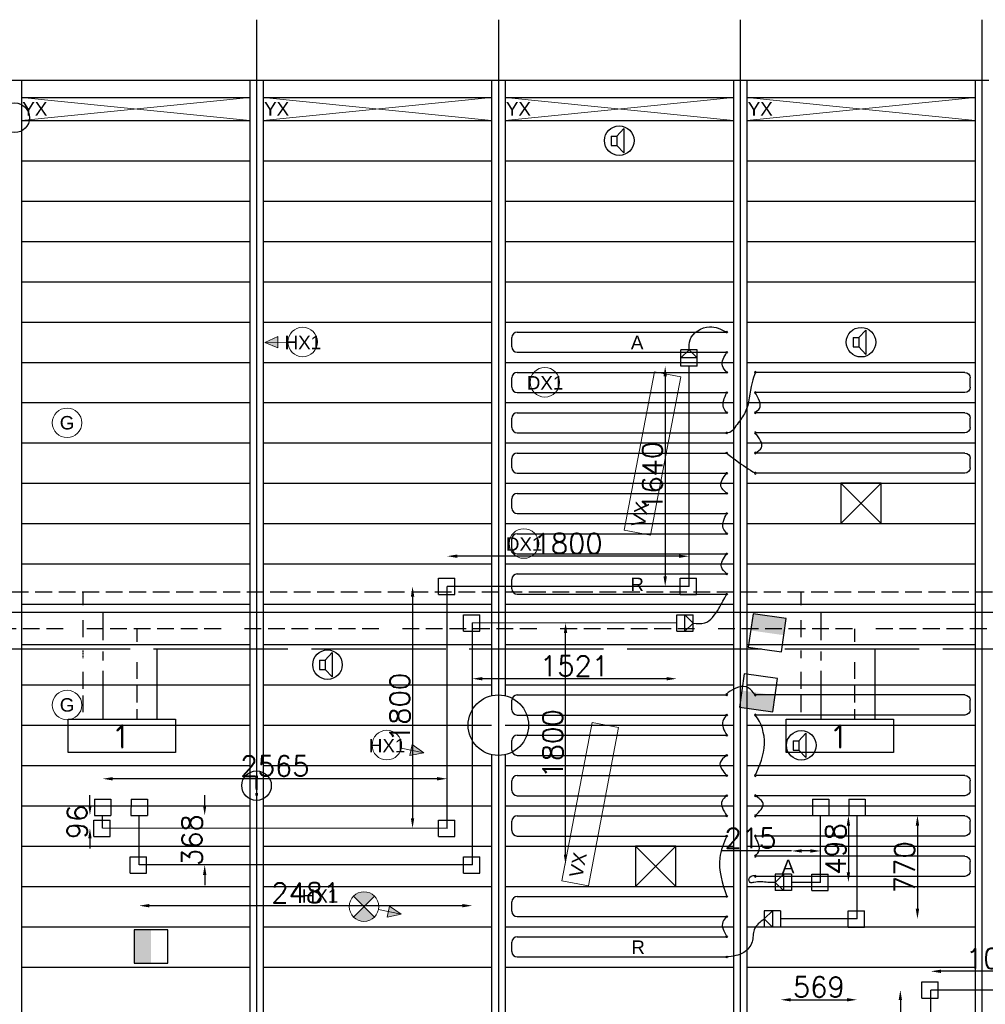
# Model space of a CAD drawing. Extents: x 7383 to 741080, y -570072 to -203000.
# Tile 8 of 43: x 459675 to 466863, y -314630 to -307303. Entities that reach past the tile are written whole.
import ezdxf

# ---------------------------------------------------------------- set-up
doc = ezdxf.new("R2010")
doc.units = 0
doc.header["$LTSCALE"] = 25
for name, pattern in [('2322105', [47, 40, -7]), ('2322106', [47, 5, -2, 5, -2, 5, -2, 5, -2, 5, -2, 5, -7]), ('2322107', [2000, 1000, 1000]), ('2322108', [7, 5, -2]), ('DASHED', [0.75, 0.5, -0.25])]:
    doc.linetypes.add(name, pattern=pattern)
doc.layers.get('0').update_dxf_attribs({"linetype": 'CONTINUOUS'})
doc.layers.get('DEFPOINTS').update_dxf_attribs({"linetype": 'CONTINUOUS'})
for name, color, linetype in [('0010CL', 2, 'CONTINUOUS'), ('60', 7, 'CONTINUOUS'), ('BL$4----', 7, 'CONTINUOUS'), ('KP-bandraster', 5, 'CONTINUOUS'), ('KP-koppelingen', 6, 'CONTINUOUS'), ('KP-leidingen(aanvoer)', 5, 'CONTINUOUS'), ('KP-leidingen(retour)', 1, 'CONTINUOUS'), ('KP-Lucht aanvoer', 6, 'CONTINUOUS'), ('KP-maatvoering', 7, 'CONTINUOUS'), ('KP-Melders', 3, 'CONTINUOUS'), ('KP-onderlegger oeding', 8, 'CONTINUOUS'), ('KP-Oppervlak', 3, 'CONTINUOUS'), ('KP-panelen', 1, 'CONTINUOUS'), ('KP-registers', 4, 'CONTINUOUS'), ('KP-slangen', 7, 'CONTINUOUS'), ('KP-tekst', 7, 'CONTINUOUS'), ('SYM-W', 7, 'CONTINUOUS'), ('Thermostaat', 160, 'CONTINUOUS'), ('WL5501--', 130, 'CONTINUOUS'), ('WL5501-GKW', 4, 'CONTINUOUS'), ('WL5502--', 130, 'CONTINUOUS'), ('WL561---_AANVOER', 10, 'CONTINUOUS'), ('WL561---_RETOUR', 10, 'CONTINUOUS')]:
    doc.layers.add(name, color=color, linetype=linetype)
doc.layers.add('KP-Verlichting', color=2, linetype='CONTINUOUS', lineweight=18)
doc.styles.add('arial', font='ARIAL.TTF')
doc.styles.add('BURO-018', font='ISO96.shx', dxfattribs={"height": 90})
doc.styles.add('ISO', font='ISO.SHX')
doc.styles.add('VERWOL-1', font='ROMANS.SHX')
doc.dimstyles.new('MARTIN', dxfattribs={"dimscale": 0, "dimtxt": 50, "dimasz": 75, "dimexe": 4, "dimexo": 4, "dimgap": 20, "dimtad": 1, "dimdec": 0, "dimrnd": 0.01, "dimzin": 1, "dimdsep": 46, "dimtxsty": 'VERWOL-1', "dimcen": -25, "dimdle": 1, "dimclrd": 7, "dimclre": 2, "dimclrt": 7, "dimadec": 0, "dimazin": 0, "dimtfac": 1, "dimtdec": 0, "dimtix": 1, "dimtofl": 0, "dimtmove": 0, "dimatfit": 3, "dimldrblk": 'OBLIQUE', "dimfxl": 0, "dimtvp": 33.333333, "dimtolj": 1, "dimtzin": 1, "dimarcsym": 0})

# ---------------------------------------------------------------- blocks, each defined once
blk = doc.blocks.new('SW30485012')
at = {"color": 0, "linetype": 'Continuous'}
for p, q in [((-2.5, 2.5), (-2.5, -2.5)), ((2.5, 2.5), (-2.5, 2.5)), ((2.5, -2.5), (2.5, 2.5)), ((-2.5, -2.5), (2.5, -2.5))]:
    blk.add_line(p, q, dxfattribs=at)
blk.add_solid([(-2.5, 0), (2.5, 0), (-2.5, -2.5), (2.5, -2.5)], dxfattribs=at)
at = {"color": 0, "linetype": 'Continuous', "style": 'BURO-018', "flags": 1}
blk.add_attdef('W_ID', (0, 0), '', height=1.8, dxfattribs=at)
blk = doc.blocks.new('Leidingwerkzuid')
at = {"layer": 'SYM-W', "color": 2, "linetype": 'Continuous'}
for points in [[(3997.7, 45.4), (4797.7, 45.4), (4797.7, -204.6), (3997.7, -204.6)], [(9341.6, 45.4), (10141.6, 45.4), (10141.6, -204.6), (9341.6, -204.6)]]:
    blk.add_lwpolyline(points, close=True, dxfattribs=at)
at = {"layer": 'WL5501--', "linetype": '2322105'}
for p, q in [((1108.2, 566.9), (17359.2, 566.9)), ((4658.2, 566.9), (4658.2, 45.4)), ((10002.1, 566.9), (10002.1, 45.4))]:
    blk.add_line(p, q, dxfattribs=at)
at = {"layer": 'WL5501-GKW', "color": 3, "linetype": 'DASHED'}
blk.add_line((4108.2, 556.5), (4108.2, 499), dxfattribs=at)
at = {"layer": 'WL5502--', "linetype": '2322106'}
for p, q in [((16885.6, 716.9), (958.2, 716.9)), ((4508.2, 717.2), (4508.2, 620.8)), ((9852.1, 717.2), (9852.1, 620.8)), ((4508.2, 468.7), (4508.2, 45.4)), ((9852.1, 468.7), (9852.1, 45.4))]:
    blk.add_line(p, q, dxfattribs=at)
at = {"layer": 'WL561---_AANVOER', "linetype": '2322107'}
for p, q in [((25230.3, 839.3), (708.2, 839.3)), ((4258.2, 632.3), (4258.2, 839.3)), ((9602.1, 632.3), (9602.1, 839.3)), ((4258.2, 480.8), (4258.2, 547.4)), ((9602.1, 480.8), (9602.1, 547.4)), ((4258.2, 45.4), (4258.2, 405)), ((9602.1, 45.4), (9602.1, 405))]:
    blk.add_line(p, q, dxfattribs=at)
at = {"layer": 'WL561---_RETOUR', "linetype": '2322108'}
for p, q in [((25227.6, 989.3), (558.2, 989.3)), ((4108.2, 989.3), (4108.2, 892.8)), ((9452.1, 989.3), (9452.1, 892.8)), ((4108.2, 780.7), (4108.2, 635.3)), ((9452.1, 780.7), (9452.1, 635.3)), ((9452.1, 556.5), (9452.1, 499)), ((4108.2, 396), (4108.2, 45.4)), ((9452.1, 396), (9452.1, 45.4))]:
    blk.add_line(p, q, dxfattribs=at)
at = {"layer": 'Thermostaat', "xscale": 50.00000000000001, "yscale": 50.00000000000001, "zscale": 50.00000000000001}
for p, rotation in [((9202, 687.2), 171.9499644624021), ((9136.6, 240.3), 351.9499644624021)]:
    blk.add_blockref('SW30485012', p, dxfattribs=dict(at, rotation=rotation))
at = {"layer": '60', "color": 1, "linetype": 'Continuous', "style": 'ISO'}
for p in [(4351.4, -174.3), (9695.3, -174.3)]:
    blk.add_text('1', height=180, dxfattribs=at).set_placement(p)
blk = doc.blocks.new('A$C24911335')
at = {"layer": 'BL$4----'}
blk.add_blockref('Leidingwerkzuid', (0, 0), dxfattribs=at)
blk = doc.blocks.new('Register A')
at = {"layer": 'KP-registers', "linetype": 'Continuous'}
for p, q in [((90, 225), (1644, 225)), ((50, 115), (50, 185)), ((90, 75), (1644, 75))]:
    blk.add_line(p, q, dxfattribs=at)
for centre in [(1650, 225), (1650, 75)]:
    blk.add_circle(centre, 6, dxfattribs=at)
for centre, start, end in [((90, 185), 90, 180), ((90, 115), 180, 270)]:
    blk.add_arc(centre, 40, start, end, dxfattribs=at)
blk = doc.blocks.new('*D1925')
at = {"layer": 'DEFPOINTS', "color": 0, "linetype": 'Continuous', "transparency": 16777216}
for p in [(460197.6, -313224.4), (460292.2, -313224.4), (460292.2, -313320.3)]:
    blk.add_point(p, dxfattribs=at)
at = {"layer": 'KP-maatvoering', "color": 7, "linetype": 'Continuous', "lineweight": -2, "transparency": 16777216}
for p, q in [((460197.6, -313149.4), (460197.6, -313074.4)), ((460197.6, -313395.3), (460197.6, -313470.3))]:
    blk.add_line(p, q, dxfattribs=at)
at = {"layer": 'KP-maatvoering', "color": 7, "linetype": 'Continuous', "transparency": 16777216}
for points in [[(460185.1, -313149.4), (460210.1, -313149.4), (460197.6, -313224.4)], [(460185.1, -313395.3), (460210.1, -313395.3), (460197.6, -313320.3)]]:
    blk.add_solid(points, dxfattribs=at)
at = {"layer": 'KP-maatvoering', "color": 7, "linetype": 'Continuous', "transparency": 16777216, "insert": (460102.6, -313272.4), "char_height": 150, "attachment_point": 5, "rotation": 90, "style": 'VERWOL-1'}
blk.add_mtext('\\A1;96', dxfattribs=at)
blk = doc.blocks.new('_OBLIQUE')
at = {"color": 0, "linetype": 'ByBlock'}
blk.add_line((-0.5, -0.5), (0.5, 0.5), dxfattribs=at)
blk = doc.blocks.new('*D1926')
at = {"layer": 'DEFPOINTS', "color": 0, "linetype": 'Continuous', "transparency": 16777216}
for p in [(460292.2, -312951.5), (460292.2, -313320.3), (462857.2, -313320.6)]:
    blk.add_point(p, dxfattribs=at)
at = {"layer": 'KP-maatvoering', "color": 7, "linetype": 'Continuous', "lineweight": -2, "transparency": 16777216}
blk.add_line((462782.2, -312951.5), (460367.2, -312951.5), dxfattribs=at)
at = {"layer": 'KP-maatvoering', "color": 7, "linetype": 'Continuous', "transparency": 16777216}
for points in [[(460367.2, -312939), (460367.2, -312964), (460292.2, -312951.5)], [(462782.2, -312939), (462782.2, -312964), (462857.2, -312951.5)]]:
    blk.add_solid(points, dxfattribs=at)
at = {"layer": 'KP-maatvoering', "color": 7, "linetype": 'Continuous', "transparency": 16777216, "insert": (461574.7, -312856.5), "char_height": 150, "attachment_point": 5, "style": 'VERWOL-1'}
blk.add_mtext('\\A1;2565', dxfattribs=at)
blk = doc.blocks.new('*D1927')
at = {"layer": 'DEFPOINTS', "color": 0, "linetype": 'Continuous', "transparency": 16777216}
for p in [(460564, -313224.4), (461051.7, -313224.4), (460563.9, -313592.1)]:
    blk.add_point(p, dxfattribs=at)
at = {"layer": 'KP-maatvoering', "color": 7, "linetype": 'Continuous', "lineweight": -2, "transparency": 16777216}
for p, q in [((461051.7, -313149.4), (461051.7, -313074.4)), ((461051.7, -313667.1), (461051.7, -313742.1))]:
    blk.add_line(p, q, dxfattribs=at)
at = {"layer": 'KP-maatvoering', "color": 7, "linetype": 'Continuous', "transparency": 16777216}
for points in [[(461039.2, -313149.4), (461064.2, -313149.4), (461051.7, -313224.4)], [(461039.2, -313667.1), (461064.2, -313667.1), (461051.7, -313592.1)]]:
    blk.add_solid(points, dxfattribs=at)
at = {"layer": 'KP-maatvoering', "color": 7, "linetype": 'Continuous', "transparency": 16777216, "insert": (460956.7, -313408.3), "char_height": 150, "attachment_point": 5, "rotation": 90, "style": 'VERWOL-1'}
blk.add_mtext('\\A1;368', dxfattribs=at)
blk = doc.blocks.new('*D1928')
at = {"layer": 'DEFPOINTS', "color": 0, "linetype": 'Continuous', "transparency": 16777216}
for p in [(460563.9, -313592.1), (463044.4, -313592.4), (460563.9, -313896)]:
    blk.add_point(p, dxfattribs=at)
at = {"layer": 'KP-maatvoering', "color": 7, "linetype": 'Continuous', "lineweight": -2, "transparency": 16777216}
blk.add_line((462969.4, -313896), (460638.9, -313896), dxfattribs=at)
at = {"layer": 'KP-maatvoering', "color": 7, "linetype": 'Continuous', "transparency": 16777216}
for points in [[(460638.9, -313883.5), (460638.9, -313908.5), (460563.9, -313896)], [(462969.4, -313883.5), (462969.4, -313908.5), (463044.4, -313896)]]:
    blk.add_solid(points, dxfattribs=at)
at = {"layer": 'KP-maatvoering', "color": 7, "linetype": 'Continuous', "transparency": 16777216, "insert": (461804.2, -313801), "char_height": 150, "attachment_point": 5, "style": 'VERWOL-1'}
blk.add_mtext('\\A1;2481', dxfattribs=at)
blk = doc.blocks.new('*D1929')
at = {"layer": 'DEFPOINTS', "color": 0, "linetype": 'Continuous', "transparency": 16777216}
for p in [(463044.4, -311792.2), (463737.9, -311792.2), (463044.4, -313592.4)]:
    blk.add_point(p, dxfattribs=at)
at = {"layer": 'KP-maatvoering', "color": 7, "linetype": 'Continuous', "lineweight": -2, "transparency": 16777216}
blk.add_line((463737.9, -313517.4), (463737.9, -311867.2), dxfattribs=at)
at = {"layer": 'KP-maatvoering', "color": 7, "linetype": 'Continuous', "transparency": 16777216}
for points in [[(463725.4, -311867.2), (463750.4, -311867.2), (463737.9, -311792.2)], [(463725.4, -313517.4), (463750.4, -313517.4), (463737.9, -313592.4)]]:
    blk.add_solid(points, dxfattribs=at)
at = {"layer": 'KP-maatvoering', "color": 7, "linetype": 'Continuous', "transparency": 16777216, "insert": (463642.9, -312692.3), "char_height": 150, "attachment_point": 5, "rotation": 90, "style": 'VERWOL-1'}
blk.add_mtext('\\A1;1800', dxfattribs=at)
blk = doc.blocks.new('*D1930')
at = {"layer": 'DEFPOINTS', "color": 0, "linetype": 'Continuous', "transparency": 16777216}
for p in [(462857.2, -311295.3), (462857.2, -311520.4), (464657.2, -311520.6)]:
    blk.add_point(p, dxfattribs=at)
at = {"layer": 'KP-maatvoering', "color": 7, "linetype": 'Continuous', "lineweight": -2, "transparency": 16777216}
blk.add_line((464582.2, -311295.3), (462932.2, -311295.3), dxfattribs=at)
at = {"layer": 'KP-maatvoering', "color": 7, "linetype": 'Continuous', "transparency": 16777216}
for points in [[(462932.2, -311282.8), (462932.2, -311307.8), (462857.2, -311295.3)], [(464582.2, -311282.8), (464582.2, -311307.8), (464657.2, -311295.3)]]:
    blk.add_solid(points, dxfattribs=at)
at = {"layer": 'KP-maatvoering', "color": 7, "linetype": 'Continuous', "transparency": 16777216, "insert": (463757.2, -311200.3), "char_height": 150, "attachment_point": 5, "style": 'VERWOL-1'}
blk.add_mtext('\\A1;1800', dxfattribs=at)
blk = doc.blocks.new('*D1931')
at = {"layer": 'DEFPOINTS', "color": 0, "linetype": 'Continuous', "transparency": 16777216}
for p in [(464657.2, -309880.5), (464479.8, -311520.6), (464657.2, -311520.6)]:
    blk.add_point(p, dxfattribs=at)
at = {"layer": 'KP-maatvoering', "color": 7, "linetype": 'Continuous', "lineweight": -2, "transparency": 16777216}
blk.add_line((464479.8, -309955.5), (464479.8, -311445.6), dxfattribs=at)
at = {"layer": 'KP-maatvoering', "color": 7, "linetype": 'Continuous', "transparency": 16777216}
for points in [[(464467.3, -309955.5), (464492.3, -309955.5), (464479.8, -309880.5)], [(464467.3, -311445.6), (464492.3, -311445.6), (464479.8, -311520.6)]]:
    blk.add_solid(points, dxfattribs=at)
at = {"layer": 'KP-maatvoering', "color": 7, "linetype": 'Continuous', "transparency": 16777216, "insert": (464384.8, -310700.5), "char_height": 150, "attachment_point": 5, "rotation": 90, "style": 'VERWOL-1'}
blk.add_mtext('\\A1;1640', dxfattribs=at)
blk = doc.blocks.new('*D1932')
at = {"layer": 'DEFPOINTS', "color": 0, "linetype": 'Continuous', "transparency": 16777216}
for p in [(462857.2, -311520.4), (462599.2, -313320.6), (462857.2, -313320.6)]:
    blk.add_point(p, dxfattribs=at)
at = {"layer": 'KP-maatvoering', "color": 7, "linetype": 'Continuous', "lineweight": -2, "transparency": 16777216}
blk.add_line((462599.2, -311595.4), (462599.2, -313245.6), dxfattribs=at)
at = {"layer": 'KP-maatvoering', "color": 7, "linetype": 'Continuous', "transparency": 16777216}
for points in [[(462586.7, -311595.4), (462611.7, -311595.4), (462599.2, -311520.4)], [(462586.7, -313245.6), (462611.7, -313245.6), (462599.2, -313320.6)]]:
    blk.add_solid(points, dxfattribs=at)
at = {"layer": 'KP-maatvoering', "color": 7, "linetype": 'Continuous', "transparency": 16777216, "insert": (462504.2, -312420.5), "char_height": 150, "attachment_point": 5, "rotation": 90, "style": 'VERWOL-1'}
blk.add_mtext('\\A1;1800', dxfattribs=at)
blk = doc.blocks.new('*D1933')
at = {"layer": 'DEFPOINTS', "color": 0, "linetype": 'Continuous', "transparency": 16777216}
for p in [(463044.4, -311792.2), (464565.4, -311792.4), (463044.4, -312206.9)]:
    blk.add_point(p, dxfattribs=at)
at = {"layer": 'KP-maatvoering', "color": 7, "linetype": 'Continuous', "lineweight": -2, "transparency": 16777216}
blk.add_line((464490.4, -312206.9), (463119.4, -312206.9), dxfattribs=at)
at = {"layer": 'KP-maatvoering', "color": 7, "linetype": 'Continuous', "transparency": 16777216}
for points in [[(463119.4, -312194.4), (463119.4, -312219.4), (463044.4, -312206.9)], [(464490.4, -312194.4), (464490.4, -312219.4), (464565.4, -312206.9)]]:
    blk.add_solid(points, dxfattribs=at)
at = {"layer": 'KP-maatvoering', "color": 7, "linetype": 'Continuous', "transparency": 16777216, "insert": (463804.9, -312111.9), "char_height": 150, "attachment_point": 5, "style": 'VERWOL-1'}
blk.add_mtext('\\A1;1521', dxfattribs=at)
blk = doc.blocks.new('*D1934')
at = {"layer": 'DEFPOINTS', "color": 0, "linetype": 'Continuous', "transparency": 16777216}
for p in [(465636.1, -313224.4), (465636, -313722.5), (465843.5, -313722.5)]:
    blk.add_point(p, dxfattribs=at)
at = {"layer": 'KP-maatvoering', "color": 7, "linetype": 'Continuous', "lineweight": -2, "transparency": 16777216}
blk.add_line((465843.5, -313299.4), (465843.5, -313647.5), dxfattribs=at)
at = {"layer": 'KP-maatvoering', "color": 7, "linetype": 'Continuous', "transparency": 16777216}
for points in [[(465831, -313299.4), (465856, -313299.4), (465843.5, -313224.4)], [(465831, -313647.5), (465856, -313647.5), (465843.5, -313722.5)]]:
    blk.add_solid(points, dxfattribs=at)
at = {"layer": 'KP-maatvoering', "color": 7, "linetype": 'Continuous', "transparency": 16777216, "insert": (465748.5, -313473.5), "char_height": 150, "attachment_point": 5, "rotation": 90, "style": 'VERWOL-1'}
blk.add_mtext('\\A1;498', dxfattribs=at)
blk = doc.blocks.new('*D1935')
at = {"layer": 'DEFPOINTS', "color": 0, "linetype": 'Continuous', "transparency": 16777216}
for p in [(465636, -313488.7), (465420.7, -313722.5), (465636, -313722.5)]:
    blk.add_point(p, dxfattribs=at)
at = {"layer": 'KP-maatvoering', "color": 7, "linetype": 'Continuous', "lineweight": -2, "transparency": 16777216}
for p, q in [((465420.7, -313488.7), (464900.8, -313488.7)), ((465561, -313488.7), (465495.7, -313488.7))]:
    blk.add_line(p, q, dxfattribs=at)
at = {"layer": 'KP-maatvoering', "color": 7, "linetype": 'Continuous', "transparency": 16777216}
for points in [[(465495.7, -313476.2), (465495.7, -313501.2), (465420.7, -313488.7)], [(465561, -313476.2), (465561, -313501.2), (465636, -313488.7)]]:
    blk.add_solid(points, dxfattribs=at)
at = {"layer": 'KP-maatvoering', "color": 7, "linetype": 'Continuous', "transparency": 16777216, "insert": (465113.7, -313393.7), "char_height": 150, "attachment_point": 5, "style": 'VERWOL-1'}
blk.add_mtext('\\A1;215', dxfattribs=at)
blk = doc.blocks.new('*D1936')
at = {"layer": 'DEFPOINTS', "color": 0, "linetype": 'Continuous', "transparency": 16777216}
for p in [(465907.8, -313224.4), (465907.7, -313994.3), (466357.4, -313994.3)]:
    blk.add_point(p, dxfattribs=at)
at = {"layer": 'KP-maatvoering', "color": 7, "linetype": 'Continuous', "lineweight": -2, "transparency": 16777216}
blk.add_line((466357.4, -313299.4), (466357.4, -313919.3), dxfattribs=at)
at = {"layer": 'KP-maatvoering', "color": 7, "linetype": 'Continuous', "transparency": 16777216}
for points in [[(466344.9, -313299.4), (466369.9, -313299.4), (466357.4, -313224.4)], [(466344.9, -313919.3), (466369.9, -313919.3), (466357.4, -313994.3)]]:
    blk.add_solid(points, dxfattribs=at)
at = {"layer": 'KP-maatvoering', "color": 7, "linetype": 'Continuous', "transparency": 16777216, "insert": (466262.4, -313609.4), "char_height": 150, "attachment_point": 5, "rotation": 90, "style": 'VERWOL-1'}
blk.add_mtext('\\A1;770', dxfattribs=at)
blk = doc.blocks.new('*D1937')
at = {"layer": 'DEFPOINTS', "color": 0, "linetype": 'Continuous', "transparency": 16777216}
for p in [(465338.9, -313994.3), (465907.7, -313994.3), (465907.7, -314596.1)]:
    blk.add_point(p, dxfattribs=at)
at = {"layer": 'KP-maatvoering', "color": 7, "linetype": 'Continuous', "lineweight": -2, "transparency": 16777216}
blk.add_line((465413.9, -314596.1), (465832.7, -314596.1), dxfattribs=at)
at = {"layer": 'KP-maatvoering', "color": 7, "linetype": 'Continuous', "transparency": 16777216}
for points in [[(465413.9, -314583.6), (465413.9, -314608.6), (465338.9, -314596.1)], [(465832.7, -314583.6), (465832.7, -314608.6), (465907.7, -314596.1)]]:
    blk.add_solid(points, dxfattribs=at)
at = {"layer": 'KP-maatvoering', "color": 7, "linetype": 'Continuous', "transparency": 16777216, "insert": (465623.3, -314501.1), "char_height": 150, "attachment_point": 5, "style": 'VERWOL-1'}
blk.add_mtext('\\A1;569', dxfattribs=at)
blk = doc.blocks.new('*D1939')
at = {"layer": 'DEFPOINTS', "color": 0, "linetype": 'Continuous', "transparency": 16777216}
for p in [(466457.2, -314384.5), (466457.2, -314523.9), (467492, -314524)]:
    blk.add_point(p, dxfattribs=at)
at = {"layer": 'KP-maatvoering', "color": 7, "linetype": 'Continuous', "lineweight": -2, "transparency": 16777216}
blk.add_line((467417, -314384.5), (466532.2, -314384.5), dxfattribs=at)
at = {"layer": 'KP-maatvoering', "color": 7, "linetype": 'Continuous', "transparency": 16777216}
for points in [[(466532.2, -314372), (466532.2, -314397), (466457.2, -314384.5)], [(467417, -314372), (467417, -314397), (467492, -314384.5)]]:
    blk.add_solid(points, dxfattribs=at)
at = {"layer": 'KP-maatvoering', "color": 7, "linetype": 'Continuous', "transparency": 16777216, "insert": (466974.6, -314289.5), "char_height": 150, "attachment_point": 5, "style": 'VERWOL-1'}
blk.add_mtext('\\A1;1035', dxfattribs=at)
blk = doc.blocks.new('*D1940')
at = {"layer": 'DEFPOINTS', "color": 0, "linetype": 'Continuous', "transparency": 16777216}
for p in [(466457.2, -314523.9), (466230.1, -317798.2), (466230.1, -317798.2)]:
    blk.add_point(p, dxfattribs=at)
at = {"layer": 'KP-maatvoering', "color": 7, "linetype": 'Continuous', "lineweight": -2, "transparency": 16777216}
blk.add_line((466230.1, -314598.9), (466230.1, -317723.2), dxfattribs=at)
at = {"layer": 'KP-maatvoering', "color": 7, "linetype": 'Continuous', "transparency": 16777216}
for points in [[(466217.6, -314598.9), (466242.6, -314598.9), (466230.1, -314523.9)], [(466217.6, -317723.2), (466242.6, -317723.2), (466230.1, -317798.2)]]:
    blk.add_solid(points, dxfattribs=at)
at = {"layer": 'KP-maatvoering', "color": 7, "linetype": 'Continuous', "transparency": 16777216, "insert": (466135.1, -316620.6), "char_height": 150, "attachment_point": 5, "rotation": 90, "style": 'VERWOL-1'}
blk.add_mtext('\\A1;3274', dxfattribs=at)

msp = doc.modelspace()

# ---------------------------------------------------------------- hatches: boundary and pattern name
at = {"layer": 'KP-Verlichting', "linetype": 'Continuous'}
h = msp.add_hatch(color=256, dxfattribs=at)
h.dxf.hatch_style = 1
h.paths.add_polyline_path([(458737.6, -307967.6), (457887.6, -308052.6), (459587.6, -308052.6)])
h.paths.add_polyline_path([(459587.6, -307882.6), (457887.6, -307882.6), (458737.6, -307967.6)])
h.paths.add_polyline_path([(459281.9, -308096), (459728.1, -308096), (459728.1, -307794.5), (459281.9, -307794.5)], flags=9)
h = msp.add_hatch(color=256, dxfattribs=at)
h.paths.add_polyline_path([(461498.9, -309704.3), (461596.7, -309703.1), (461596.2, -309661.1)])
h.paths.add_polyline_path([(461498.9, -309704.3), (461597.2, -309745.2), (461596.7, -309703.1)])
h = msp.add_hatch(color=256, dxfattribs=at)
h.paths.add_polyline_path([(462684, -312758), (462588.2, -312738.2), (462579.7, -312779.4)])
h.paths.add_polyline_path([(462684, -312758), (462596.7, -312697), (462588.2, -312738.2)])
h = msp.add_hatch(color=256, dxfattribs=at)
h.paths.add_polyline_path([(462159.9, -313824.9), (462237.6, -313902.6), (462315.4, -313824.9, 0.414214)])
h.paths.add_polyline_path([(462159.9, -313980.4, 0.414214), (462315.4, -313980.4), (462237.6, -313902.6)])
h = msp.add_hatch(color=256, dxfattribs=at)
h.paths.add_polyline_path([(462513.8, -313959.7), (462418, -313939.9), (462409.5, -313981.1)])
h.paths.add_polyline_path([(462513.8, -313959.7), (462426.5, -313898.7), (462418, -313939.9)])

# ---------------------------------------------------------------- linework, layer by layer
at = {"layer": '0010CL', "linetype": 'Continuous'}
for p, q in [((461437.6, -307302.6), (461437.6, -318744.7)), ((463237.6, -307302.6), (463237.6, -319094.5)), ((465037.6, -307302.6), (465037.6, -319364.9)), ((466837.6, -307302.6), (466837.6, -319609.2))]:
    msp.add_line(p, q, dxfattribs=at)
at = {"layer": 'KP-bandraster', "linetype": 'Continuous'}
for p, q in [((459687.6, -307752.6), (459687.6, -318377.7)), ((461387.7, -307752.6), (461387.7, -318734.3)), ((461487.7, -307752.6), (461487.7, -318754.5)), ((463187.6, -307752.6), (463187.6, -312333.3)), ((463287.6, -307752.6), (463287.6, -312333.3)), ((464987.6, -307752.6), (464987.6, -319357.4)), ((465087.6, -307752.6), (465087.6, -319371.8)), ((466787.6, -307752.6), (466787.6, -319603.1)), ((463187.6, -312772), (463187.6, -318412.1)), ((463287.6, -312772), (463287.6, -318412.1))]:
    msp.add_line(p, q, dxfattribs=at)
msp.add_circle((463237.6, -312552.6), 225, dxfattribs=at)
at = {"layer": 'KP-koppelingen', "linetype": 'Continuous'}
for p, q in [((464596.4, -309880.4), (464596.5, -309758.8)), ((464718.1, -309758.9), (464596.5, -309758.8)), ((464596.5, -309819.6), (464657.3, -309758.8)), ((464657.3, -309758.8), (464718.1, -309819.7)), ((464718, -309880.5), (464718.1, -309758.9)), ((464718.1, -309819.7), (464596.5, -309819.6)), ((464718, -309880.5), (464596.4, -309880.4)), ((462791.2, -311581.2), (462791.2, -311459.6)), ((462791.2, -311459.6), (462912.9, -311459.6)), ((462912.9, -311581.2), (462912.9, -311459.6)), ((464591.2, -311581.4), (464591.2, -311459.8)), ((464591.2, -311459.8), (464712.9, -311459.8)), ((464712.9, -311581.4), (464712.9, -311459.8)), ((462791.2, -311581.2), (462912.9, -311581.2)), ((464591.2, -311581.4), (464712.9, -311581.4)), ((462978.4, -311853), (462978.4, -311731.4)), ((462978.4, -311731.4), (463100.1, -311731.4)), ((463100.1, -311853), (463100.1, -311731.4)), ((464565.3, -311853.2), (464565.4, -311731.6)), ((464565.4, -311731.6), (464687.1, -311731.7)), ((464626.1, -311853.3), (464626.2, -311731.6)), ((464626.2, -311731.6), (464687, -311792.5)), ((464687, -311853.3), (464687.1, -311731.7)), ((464687, -311792.5), (464626.1, -311853.3)), ((462978.4, -311853), (463100.1, -311853)), ((464565.3, -311853.2), (464687, -311853.3)), ((460231.4, -313102.8), (460353, -313102.8)), ((460231.4, -313102.8), (460231.4, -313224.4)), ((460353, -313102.8), (460353, -313224.4)), ((460503.2, -313102.8), (460503.1, -313224.4)), ((460503.2, -313102.8), (460624.8, -313102.8)), ((460624.8, -313102.8), (460624.8, -313224.5)), ((465575.3, -313102.8), (465575.2, -313224.4)), ((465575.3, -313102.8), (465696.9, -313102.8)), ((465696.9, -313102.8), (465696.9, -313224.4)), ((465847, -313102.8), (465968.7, -313102.8)), ((465847, -313102.8), (465847, -313224.4)), ((465968.7, -313102.8), (465968.7, -313224.5)), ((460231.4, -313224.4), (460353, -313224.4)), ((460503.1, -313224.4), (460624.8, -313224.5)), ((465575.2, -313224.4), (465696.9, -313224.4)), ((465847, -313224.4), (465968.7, -313224.5)), ((460226.2, -313381.1), (460226.2, -313259.5)), ((460226.2, -313259.5), (460347.8, -313259.5)), ((460347.8, -313381.2), (460347.8, -313259.5)), ((462791.2, -313381.4), (462791.2, -313259.8)), ((462791.2, -313259.8), (462912.9, -313259.8)), ((462912.9, -313381.4), (462912.9, -313259.8)), ((460226.2, -313381.1), (460347.8, -313381.2)), ((462791.2, -313381.4), (462912.9, -313381.4)), ((460497.9, -313652.9), (460497.9, -313531.3)), ((460497.9, -313531.3), (460619.6, -313531.3)), ((460619.6, -313653), (460619.6, -313531.3)), ((462978.4, -313653.2), (462978.4, -313531.6)), ((462978.4, -313531.6), (463100.1, -313531.6)), ((463100.1, -313653.2), (463100.1, -313531.6)), ((460497.9, -313652.9), (460619.6, -313653)), ((462978.4, -313653.2), (463100.1, -313653.2)), ((465299.2, -313661.5), (465299.1, -313783.1)), ((465299.1, -313722.3), (465360, -313661.5)), ((465420.8, -313661.6), (465299.2, -313661.5)), ((465360, -313661.5), (465359.9, -313783.2)), ((465420.8, -313661.6), (465420.7, -313783.2)), ((465570.1, -313783.3), (465570.1, -313661.7)), ((465570.1, -313661.7), (465691.7, -313661.7)), ((465691.7, -313783.3), (465691.7, -313661.7)), ((465359.9, -313783.2), (465299.1, -313722.3)), ((465420.7, -313783.2), (465299.1, -313783.1)), ((465570.1, -313783.3), (465691.7, -313783.3)), ((465217.3, -313933.3), (465217.2, -314055)), ((465339, -313933.4), (465217.3, -313933.3)), ((465217.3, -313994.2), (465278.2, -313933.4)), ((465278.2, -313933.4), (465278.1, -314055)), ((465339, -313933.4), (465338.9, -314055.1)), ((465841.8, -314055.1), (465841.8, -313933.5)), ((465841.8, -313933.5), (465963.4, -313933.5)), ((465963.4, -314055.1), (465963.4, -313933.5)), ((465278.1, -314055), (465217.3, -313994.2)), ((465338.9, -314055.1), (465217.2, -314055)), ((465841.8, -314055.1), (465963.4, -314055.1)), ((466391.3, -314584.7), (466391.3, -314463.1)), ((466391.3, -314463.1), (466512.9, -314463.1)), ((466512.9, -314584.7), (466512.9, -314463.1)), ((466391.3, -314584.7), (466512.9, -314584.7))]:
    msp.add_line(p, q, dxfattribs=at)
at = {"layer": 'KP-leidingen(aanvoer)', "linetype": 'Continuous'}
for p, q in [((464657.2, -311520.6), (464657.2, -309880.5)), ((462857.2, -313320.6), (462857.2, -311520.4)), ((464657.2, -311520.6), (462857.2, -311520.4)), ((460292.2, -313320.3), (460292.2, -313224.4)), ((465636, -313722.5), (465636.1, -313224.4)), ((462857.2, -313320.6), (460292.2, -313320.3)), ((465636, -313722.5), (465420.7, -313722.5)), ((466457.2, -317798.2), (466457.2, -314523.9)), ((467492, -314524), (466457.2, -314523.9))]:
    msp.add_line(p, q, dxfattribs=at)
at = {"layer": 'KP-leidingen(retour)', "linetype": 'Continuous'}
for p, q in [((463044.4, -313592.4), (463044.4, -311792.2)), ((464565.4, -311792.4), (463044.4, -311792.2)), ((460563.9, -313592.1), (460564, -313224.4)), ((465907.7, -313994.3), (465907.8, -313224.4)), ((463044.4, -313592.4), (460563.9, -313592.1)), ((465907.7, -313994.3), (465338.9, -313994.3))]:
    msp.add_line(p, q, dxfattribs=at)
at = {"layer": 'KP-Lucht aanvoer', "linetype": 'Continuous'}
for p, q in [((465787.7, -310752.7), (465787.6, -311052.7)), ((465787.6, -311052.7), (466087.4, -310752.7)), ((466087.4, -310752.7), (465787.7, -310752.7)), ((465787.7, -310752.7), (466087.6, -311052.7)), ((466087.6, -311052.7), (466087.4, -310752.7)), ((465787.6, -311052.7), (466087.6, -311052.7)), ((464259, -313452.5), (464258.9, -313752.5)), ((464258.9, -313752.5), (464558.7, -313452.5)), ((464558.7, -313452.5), (464259, -313452.5)), ((464259, -313452.5), (464558.9, -313752.5)), ((464558.9, -313752.5), (464558.7, -313452.5)), ((464258.9, -313752.5), (464558.9, -313752.5))]:
    msp.add_line(p, q, dxfattribs=at)
at = {"layer": 'KP-Melders', "linetype": 'Continuous'}
for p, q in [((464077.8, -308168.2), (464077.8, -308238.2)), ((464077.8, -308168.2), (464120.8, -308168.2)), ((464120.8, -308168.2), (464172.8, -308112.9)), ((464120.8, -308168.2), (464120.8, -308238.2)), ((464172.8, -308112.9), (464172.8, -308293.6)), ((464077.8, -308238.2), (464120.8, -308238.2)), ((464077.8, -308238.2), (464120.8, -308238.2)), ((464120.8, -308238.2), (464172.8, -308293.6)), ((465920.8, -309668.2), (465972.8, -309612.9)), ((465972.8, -309612.9), (465972.8, -309793.6)), ((465877.8, -309668.2), (465877.8, -309738.2)), ((465877.8, -309668.2), (465920.8, -309668.2)), ((465920.8, -309668.2), (465920.8, -309738.2)), ((465877.8, -309738.2), (465920.8, -309738.2)), ((465877.8, -309738.2), (465920.8, -309738.2)), ((465920.8, -309738.2), (465972.8, -309793.6)), ((461906.1, -312068.2), (461906.1, -312138.2)), ((461906.1, -312068.2), (461949.2, -312068.2)), ((461949.2, -312068.2), (462001.2, -312012.9)), ((461949.2, -312068.2), (461949.2, -312138.2)), ((462001.2, -312012.9), (462001.2, -312193.6)), ((461906.1, -312138.2), (461949.2, -312138.2)), ((461906.1, -312138.2), (461949.2, -312138.2)), ((461949.2, -312138.2), (462001.2, -312193.6)), ((465475.7, -312668.2), (465527.7, -312612.9)), ((465527.7, -312612.9), (465527.7, -312793.6)), ((465432.7, -312668.2), (465432.7, -312738.2)), ((465432.7, -312668.2), (465475.7, -312668.2)), ((465475.7, -312668.2), (465475.7, -312738.2)), ((465432.7, -312738.2), (465475.7, -312738.2)), ((465432.7, -312738.2), (465475.7, -312738.2)), ((465475.7, -312738.2), (465527.7, -312793.6))]:
    msp.add_line(p, q, dxfattribs=at)
for centre in [(459637.6, -308032.6), (464137.6, -308202.6), (465937.6, -309702.6), (461966, -312102.6), (465492.6, -312702.6), (461437.7, -313002.6)]:
    msp.add_circle(centre, 110, dxfattribs=at)
at = {"layer": 'KP-Oppervlak', "linetype": 'Continuous'}
msp.add_line((455987.6, -307752.6), (466887.8, -307752.6), dxfattribs=at)
at = {"layer": 'KP-panelen', "linetype": 'Continuous'}
for p, q in [((459687.6, -307882.6), (461387.6, -307882.6)), ((461487.6, -307882.6), (463187.6, -307882.6)), ((463287.6, -307882.6), (464987.6, -307882.6)), ((465087.6, -307882.6), (466787.6, -307882.6)), ((459687.6, -308052.6), (461387.6, -308052.6)), ((461487.6, -308052.6), (463187.6, -308052.6)), ((463287.6, -308052.6), (464987.6, -308052.6)), ((465087.6, -308052.6), (466787.6, -308052.6)), ((459687.6, -308352.6), (461387.6, -308352.6)), ((461487.6, -308352.6), (463187.6, -308352.6)), ((463287.6, -308352.6), (464987.6, -308352.6)), ((465087.6, -308352.6), (466787.6, -308352.6)), ((459687.6, -308652.6), (461387.6, -308652.6)), ((461487.6, -308652.6), (463187.6, -308652.6)), ((463287.6, -308652.6), (464987.6, -308652.6)), ((465087.6, -308652.6), (466787.6, -308652.6)), ((459687.6, -308952.6), (461387.6, -308952.6)), ((461487.6, -308952.6), (463187.6, -308952.6)), ((463287.6, -308952.6), (464987.6, -308952.6)), ((465087.6, -308952.6), (466787.6, -308952.6)), ((459687.6, -309252.6), (461387.6, -309252.6)), ((461487.6, -309252.6), (463187.6, -309252.6)), ((463287.6, -309252.6), (464987.6, -309252.6)), ((465087.6, -309252.6), (466787.6, -309252.6)), ((459687.6, -309552.6), (461387.6, -309552.6)), ((461487.6, -309552.6), (463187.6, -309552.6)), ((463287.6, -309552.6), (464987.6, -309552.6)), ((465087.6, -309552.6), (466787.6, -309552.6)), ((459687.6, -309852.6), (461387.6, -309852.6)), ((461487.6, -309852.6), (463187.6, -309852.6)), ((463287.6, -309852.6), (464987.6, -309852.6)), ((465087.6, -309852.6), (466787.6, -309852.6)), ((459687.6, -310152.6), (461387.6, -310152.6)), ((461487.6, -310152.6), (463187.6, -310152.6)), ((463287.6, -310152.6), (464987.6, -310152.6)), ((465087.6, -310152.6), (466787.6, -310152.6)), ((459687.6, -310452.6), (461387.6, -310452.6)), ((461487.6, -310452.6), (463187.6, -310452.6)), ((463287.6, -310452.6), (464987.6, -310452.6)), ((465087.6, -310452.6), (466787.6, -310452.6)), ((459687.6, -310752.6), (461387.6, -310752.6)), ((461487.6, -310752.6), (463187.6, -310752.6)), ((463287.6, -310752.6), (464987.6, -310752.6)), ((465087.6, -310752.6), (466787.6, -310752.6)), ((459687.6, -311052.6), (461387.6, -311052.6)), ((461487.6, -311052.6), (463187.6, -311052.6)), ((463287.6, -311052.6), (464987.6, -311052.6)), ((465087.6, -311052.6), (466787.6, -311052.6)), ((459687.6, -311352.6), (461387.6, -311352.6)), ((461487.6, -311352.6), (463187.6, -311352.6)), ((463287.6, -311352.6), (464987.6, -311352.6)), ((465087.6, -311352.6), (466787.6, -311352.6)), ((459687.6, -311652.6), (461387.6, -311652.6)), ((461487.6, -311652.6), (463187.6, -311652.6)), ((463287.6, -311652.6), (464987.6, -311652.6)), ((465087.6, -311652.6), (466787.6, -311652.6)), ((459687.6, -311952.6), (461387.6, -311952.6)), ((461487.6, -311952.6), (463187.6, -311952.6)), ((463287.6, -311952.6), (464987.6, -311952.6)), ((465087.6, -311952.6), (466787.6, -311952.6)), ((459687.6, -312252.6), (461387.6, -312252.6)), ((461487.6, -312252.6), (463187.6, -312252.6)), ((463287.6, -312252.6), (464987.6, -312252.6)), ((465087.6, -312252.6), (466787.6, -312252.6)), ((459687.6, -312552.6), (461387.6, -312552.6)), ((461487.6, -312552.6), (463187.6, -312552.6)), ((463287.6, -312552.6), (464987.6, -312552.6)), ((465087.6, -312552.6), (466787.6, -312552.6)), ((459687.6, -312852.6), (461387.6, -312852.6)), ((461487.6, -312852.6), (463187.6, -312852.6)), ((463287.6, -312852.6), (464987.6, -312852.6)), ((465087.6, -312852.6), (466787.6, -312852.6)), ((459687.6, -313152.6), (461387.6, -313152.6)), ((461487.6, -313152.6), (463187.6, -313152.6)), ((463287.6, -313152.6), (464987.6, -313152.6)), ((465087.6, -313152.6), (466787.6, -313152.6)), ((459687.6, -313452.6), (461387.6, -313452.6)), ((461487.6, -313452.6), (463187.6, -313452.6)), ((463287.6, -313452.6), (464987.6, -313452.6)), ((465087.6, -313452.6), (466787.6, -313452.6)), ((459687.6, -313752.6), (461387.6, -313752.6)), ((461487.6, -313752.6), (463187.6, -313752.6)), ((463287.6, -313752.6), (464987.6, -313752.6)), ((465087.6, -313752.6), (466787.6, -313752.6)), ((459687.6, -314052.6), (461387.6, -314052.6)), ((461487.6, -314052.6), (463187.6, -314052.6)), ((463287.6, -314052.6), (464987.6, -314052.6)), ((465087.6, -314052.6), (466787.6, -314052.6)), ((459687.6, -314352.6), (461387.6, -314352.6)), ((461487.6, -314352.6), (463187.6, -314352.6)), ((463287.6, -314352.6), (464987.6, -314352.6)), ((465087.6, -314352.6), (466787.6, -314352.6))]:
    msp.add_line(p, q, dxfattribs=at)
at = {"layer": 'KP-slangen', "linetype": 'Continuous'}
for points in [[(464657.3, -309758.8), (464664.9, -309685.5), (464809.4, -309587.6), (464937.6, -309627.6)], [(464937.6, -309927.6), (464905.5, -309878.7), (464937.6, -309777.6)], [(465150.1, -309927.6), (465127.1, -310003.1), (465074.8, -310224.4), (465014.9, -310314.3), (464937.6, -310377.6), (464936.8, -310377.5)], [(464937.6, -310227.6), (464914.4, -310188), (464937.6, -310077.6)], [(465150.1, -310227.6), (465181.5, -310194.9), (465150.1, -310077.6)], [(465150.1, -310527.6), (465195.7, -310487.6), (465150.1, -310377.6)], [(464937.6, -310527.6), (465012.3, -310585.8), (465150.1, -310677.6)], [(464937.6, -310827.6), (464894.4, -310773.8), (464937.6, -310677.6)], [(464937.6, -311127.6), (464911.9, -311086.1), (464937.6, -310977.6)], [(464937.6, -311427.6), (464899, -311375), (464937.6, -311277.6)], [(464687, -311792.5), (464773.7, -311791.9), (464878.6, -311685.1), (464937.6, -311577.6)], [(465150.1, -312327.6), (465018.7, -312271.7), (464937.6, -312327.6), (464938.5, -312327.3)], [(464937.6, -312477.6), (464908.1, -312521.8), (464937.6, -312627.6)], [(465150.1, -312927.6), (465218.3, -312692), (465150.1, -312477.6), (465148.3, -312475.4)], [(464937.6, -312777.6), (464888.9, -312831.2), (464937.6, -312927.6)], [(464937.6, -313077.6), (464903.5, -313116), (464937.6, -313227.6)], [(465150.1, -313227.6), (465209.1, -313134.8), (465150.1, -313077.6)], [(464937.6, -313377.6), (464886.1, -313540.2), (464937.6, -313827.6)], [(465150.1, -313527.6), (465180.2, -313480), (465150.1, -313377.6), (465149.3, -313375)], [(465299.1, -313722.3), (465243, -313722.3), (465140.1, -313722.3), (465112.3, -313723.8), (465110.2, -313683.7), (465150.1, -313677.6), (465150.4, -313679.6)], [(464937.6, -313977.6), (464908.9, -314016.9), (464937.6, -314127.6)], [(465217.3, -313994.2), (465142.7, -314074.5), (465125.9, -314166.2), (465065.2, -314243.7), (464937.6, -314277.6)]]:
    msp.add_spline(points, degree=3, dxfattribs=at)
at = {"layer": 'KP-Verlichting', "linetype": 'Continuous'}
for p, q in [((459687.6, -308052.6), (461387.6, -307882.6)), ((459687.6, -307882.6), (461387.6, -308052.6)), ((461487.6, -308052.6), (463187.6, -307882.6)), ((461487.6, -307882.6), (463187.6, -308052.6)), ((463287.6, -308052.6), (464987.6, -307882.6)), ((463287.6, -307882.6), (464987.6, -308052.6)), ((465087.6, -308052.6), (466787.6, -307882.6)), ((465087.6, -307882.6), (466787.6, -308052.6)), ((461498.9, -309704.3), (461596.2, -309661.1)), ((461670.9, -309702.3), (461498.9, -309704.3)), ((461498.9, -309704.3), (461597.2, -309745.2)), ((461597.2, -309745.2), (461596.2, -309661.1)), ((464174.9, -311101.9), (464400, -309923.2)), ((464400, -309923.2), (464596.5, -309960.7)), ((464371.4, -311139.4), (464596.5, -309960.7)), ((464174.9, -311101.9), (464371.4, -311139.4)), ((463711.3, -313710.5), (463936.3, -312531.8)), ((463907.7, -313748), (464132.8, -312569.3)), ((463936.3, -312531.8), (464132.8, -312569.3)), ((462515.5, -312723.2), (462684, -312758)), ((462596.7, -312697), (462579.7, -312779.4)), ((462684, -312758), (462596.7, -312697)), ((462684, -312758), (462579.7, -312779.4)), ((463711.3, -313710.5), (463907.7, -313748)), ((462315.4, -313980.4), (462159.9, -313824.9)), ((462159.9, -313980.4), (462315.4, -313824.9)), ((462426.5, -313898.7), (462409.5, -313981.1)), ((462513.8, -313959.7), (462426.5, -313898.7)), ((462345.4, -313924.9), (462513.8, -313959.7)), ((462513.8, -313959.7), (462409.5, -313981.1))]:
    msp.add_line(p, q, dxfattribs=at)
for centre in [(461780.8, -309700.9), (463583.8, -310000.9), (460027.2, -310302.6), (463427.9, -311200.9), (460027.2, -312402.6), (462407.8, -312700.9), (462237.6, -313902.6)]:
    msp.add_circle(centre, 110, dxfattribs=at)

# ---------------------------------------------------------------- block references
at = {"layer": 'KP-onderlegger oeding', "linetype": 'Continuous'}
msp.add_blockref('A$C24911335', (456037.6, -312552.6), dxfattribs=at)
at = {"layer": 'KP-registers', "linetype": 'Continuous'}
for p in [(463287.6, -309852.6), (463287.6, -310152.6), (463287.6, -310452.6), (463287.6, -310752.6), (463287.6, -311052.6), (463287.6, -311352.6), (463287.6, -311652.6), (463287.6, -312552.6), (463287.6, -312852.6), (463287.6, -313152.6), (463287.6, -313452.6), (463287.6, -314052.6), (463287.6, -314352.6)]:
    msp.add_blockref('Register A', p, dxfattribs=at)
at = {"layer": 'KP-registers', "linetype": 'Continuous', "xscale": -1}
for p in [(466800.1, -310152.6), (466800.1, -310452.6), (466800.1, -310752.6), (466800.1, -312552.6), (466800.1, -313152.6), (466800.1, -313452.6), (466800.1, -313752.6)]:
    msp.add_blockref('Register A', p, dxfattribs=at)
at = {"layer": 'Thermostaat', "xscale": 50, "yscale": 50, "zscale": 50, "rotation": 270}
msp.add_blockref('SW30485012', (460652.2, -314199.7), dxfattribs=at)

# ---------------------------------------------------------------- texts
at = {"layer": 'KP-Melders', "linetype": 'Continuous', "insert": (461437.7, -313002.6), "char_height": 150, "attachment_point": 5, "style": 'arial'}
msp.add_mtext('\\A1;!', dxfattribs=at)
at = {"layer": 'KP-tekst', "linetype": 'Continuous', "char_height": 100, "attachment_point": 5, "style": 'arial'}
for s, insert in [('\\A1;A', (464270.9, -309704.7)), ('\\A1;R', (464270.9, -311504.7)), ('\\A1;A', (465395.2, -313604.7)), ('\\A1;R', (464277.9, -314204.7))]:
    msp.add_mtext(s, dxfattribs=dict(at, insert=insert))
at = {"layer": 'KP-Verlichting', "linetype": 'Continuous', "char_height": 100, "attachment_point": 5, "style": 'arial'}
for s, insert in [('\\A1;YX', (459787.2, -307966.3)), ('\\A1;YX', (461587.2, -307966.3)), ('\\A1;YX', (463387.2, -307966.3)), ('\\A1;YX', (465187.2, -307966.3)), ('\\A1;HX1', (461782.6, -309704.8)), ('\\A1;DX1', (463585.6, -310004.8)), ('\\A1;G', (460027.2, -310302.6)), ('\\A1;DX1', (463429.7, -311204.8)), ('\\A1;G', (460027.2, -312402.6)), ('\\A1;HX1', (462409.6, -312704.8)), ('\\A1;HX1', (461910.3, -313823.8))]:
    msp.add_mtext(s, dxfattribs=dict(at, insert=insert))
at = {"layer": 'KP-Verlichting', "linetype": 'Continuous', "char_height": 100, "attachment_point": 5, "rotation": 79.19044, "style": 'arial'}
for insert in [(464294.2, -310983.5), (463830.5, -313592.2)]:
    msp.add_mtext('\\A1;VX', dxfattribs=dict(at, insert=insert))

# ---------------------------------------------------------------- dimensions: what is measured, and where the dimension line sits
at = {"layer": 'KP-maatvoering', "linetype": 'Continuous'}
for base, p1, p2, picture, middle in [((464479.8, -311520.6), (464657.2, -309880.5), (464657.2, -311520.6), '*D1931', (464384.8, -310700.5)), ((462599.2, -313320.6), (462857.2, -311520.4), (462857.2, -313320.6), '*D1932', (462504.2, -312420.5)), ((463737.9, -311792.2), (463044.4, -313592.4), (463044.4, -311792.2), '*D1929', (463642.9, -312692.3)), ((460197.6, -313224.4), (460292.2, -313320.3), (460292.2, -313224.4), '*D1925', (460102.6, -313272.4)), ((461051.7, -313224.4), (460563.9, -313592.1), (460564, -313224.4), '*D1927', (460956.7, -313408.3)), ((465843.5, -313722.5), (465636.1, -313224.4), (465636, -313722.5), '*D1934', (465748.5, -313473.5)), ((466357.4, -313994.3), (465907.8, -313224.4), (465907.7, -313994.3), '*D1936', (466262.4, -313609.4))]:
    dim = msp.add_linear_dim(base=base, p1=p1, p2=p2, angle=90, dimstyle='MARTIN', override={"dimscale": 1, "dimtxt": 150, "dimse1": 1, "dimse2": 1}, dxfattribs=at)
    dim.commit()
    dim.dimension.update_dxf_attribs({"geometry": picture, "text_midpoint": middle})
for base, p1, p2, picture, middle in [((462857.2, -311295.3), (464657.2, -311520.6), (462857.2, -311520.4), '*D1930', (463757.2, -311200.3)), ((463044.4, -312206.9), (464565.4, -311792.4), (463044.4, -311792.2), '*D1933', (463804.9, -312111.9)), ((460292.2, -312951.5), (462857.2, -313320.6), (460292.2, -313320.3), '*D1926', (461574.7, -312856.5)), ((460563.9167, -313895.9743), (463044.4204, -313592.3939), (460563.9167, -313592.1383), '*D1928', (461804.1685, -313800.9743)), ((465907.7, -314596.1), (465338.9, -313994.3), (465907.7, -313994.3), '*D1937', (465623.3, -314501.1)), ((466457.2, -314384.5), (467492, -314524), (466457.2, -314523.9), '*D1939', (466974.6, -314289.5))]:
    dim = msp.add_linear_dim(base=base, p1=p1, p2=p2, dimstyle='MARTIN', override={"dimscale": 1, "dimtxt": 150, "dimse1": 1, "dimse2": 1}, dxfattribs=at)
    dim.commit()
    dim.dimension.update_dxf_attribs({"geometry": picture, "text_midpoint": middle})
dim = msp.add_linear_dim(base=(465636, -313488.7), p1=(465420.7, -313722.5), p2=(465636, -313722.5), dimstyle='MARTIN', override={"dimscale": 1, "dimtxt": 150, "dimse1": 1, "dimse2": 1}, dxfattribs=at)
dim.commit()
dim.dimension.update_dxf_attribs({"geometry": '*D1935', "text_midpoint": (465113.7, -313488.7), "dimtype": 160})
dim = msp.add_linear_dim(base=(466230.1, -317798.2), p1=(466457.2, -314523.9), p2=(466230.1, -317798.2), angle=90, dimstyle='MARTIN', override={"dimscale": 1, "dimtxt": 150, "dimse1": 1, "dimse2": 1}, dxfattribs=at)
dim.commit()
dim.dimension.update_dxf_attribs({"geometry": '*D1940', "text_midpoint": (466230.1, -316620.6), "dimtype": 160})

doc.saveas('drawing.dxf')
